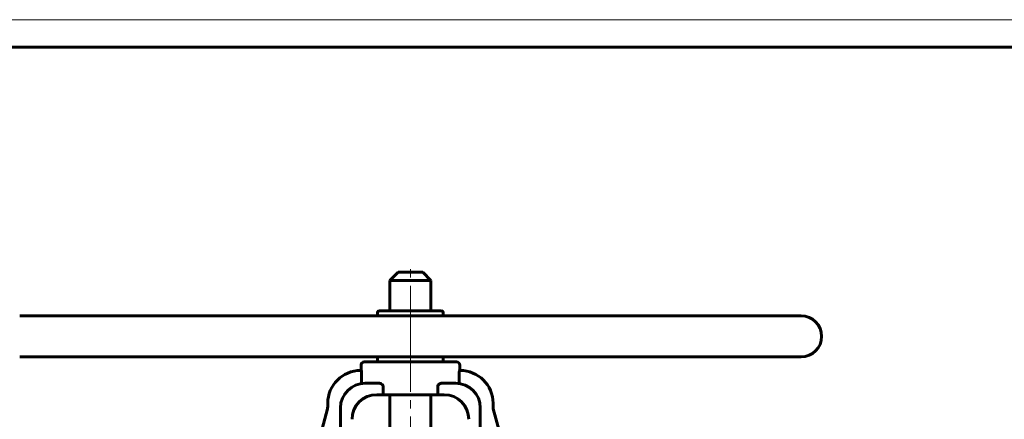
# Model space of a CAD drawing. Header units: millimetres. Extents: x 0 to 614, y 0 to 420.
# Tile 9 of 16: x 127 to 307, y 347 to 420. Entities that reach past the tile are written whole.
import ezdxf

# ---------------------------------------------------------------- set-up
doc = ezdxf.new("R2010")
doc.units = ezdxf.units.MM
for name, pattern in [('K5LT_AXLED', [12, 7.5, -1.5, 1.5, -1.5]), ('K5LT_BASIC', [0]), ('K5LT_THIN', [0])]:
    doc.linetypes.add(name, pattern=pattern)
doc.layers.add('Системный слой (1)', color=251, linetype='Continuous', true_color=0x6c6c6c)

# ---------------------------------------------------------------- blocks, each defined once
blk = doc.blocks.new('U44')
at = {"layer": 'Системный слой (1)', "color": 143, "linetype": 'K5LT_BASIC', "lineweight": 60, "true_color": 0x33acca}
for p, q in [((198.47, 373.89), (196.22, 373.89)), ((200.72, 373.89), (198.47, 373.89))]:
    blk.add_line(p, q, dxfattribs=at)
blk = doc.blocks.new('U77')
at = {"color": 7, "linetype": 'K5LT_THIN', "lineweight": 18, "true_color": 0xffffff}
blk.add_line((0, 420), (594, 420), dxfattribs=at)
at = {"color": 143, "linetype": 'K5LT_BASIC', "lineweight": 60, "true_color": 0x33acca}
blk.add_line((20, 415), (589, 415), dxfattribs=at)

msp = doc.modelspace()

# ---------------------------------------------------------------- linework, layer by layer
at = {"layer": 'Системный слой (1)', "color": 30, "linetype": 'K5LT_AXLED', "lineweight": 18, "true_color": 0xff8000}
for p, q in [((198.4727, 363.9358), (198.4727, 375.8858)), ((198.4727, 357.9358), (198.4727, 366.4358)), ((198.4727, 256.0391), (198.4727, 360.4358))]:
    msp.add_line(p, q, dxfattribs=at)
at = {"layer": 'Системный слой (1)', "color": 143, "linetype": 'K5LT_BASIC', "lineweight": 60, "true_color": 0x33acca}
for p, q in [((196.2227, 373.8858), (194.7227, 372.3858)), ((200.7227, 373.8858), (202.2227, 372.3858)), ((194.7227, 366.8358), (194.7227, 372.3858)), ((194.7227, 372.3858), (198.4727, 372.3858)), ((198.4727, 372.3858), (202.2227, 372.3858)), ((202.2227, 366.8358), (202.2227, 372.3858)), ((192.4727, 365.9358), (192.4727, 366.5358)), ((204.1727, 366.8358), (192.7727, 366.8358)), ((204.4727, 365.9358), (204.4727, 366.5358)), ((269.7227, 365.9358), (127.2227, 365.9358)), ((269.7227, 358.4358), (127.2227, 358.4358)), ((206.8727, 357.5358), (190.0727, 357.5358)), ((192.4727, 357.8358), (192.4727, 358.4358)), ((204.4727, 357.8358), (204.4727, 358.4358)), ((189.5178, 355.9626), (189.3995, 355.9626)), ((189.4727, 355.9626), (189.4727, 356.9358)), ((189.553, 353.8884), (189.553, 355.6626)), ((207.3923, 355.6626), (207.3923, 353.8884)), ((207.5459, 355.9626), (207.4276, 355.9626)), ((207.4727, 355.9626), (207.4727, 356.9358)), ((192.6943, 353.6358), (190.2262, 353.6358)), ((193.4977, 351.5358), (193.4977, 353.0358)), ((203.4476, 353.0358), (203.4476, 351.5358)), ((206.7191, 353.6358), (204.2511, 353.6358)), ((192.3262, 351.5358), (193.4977, 351.5358)), ((203.4476, 351.5358), (193.4977, 351.5358)), ((194.7227, 268.7358), (194.7227, 351.5358)), ((202.2227, 268.7358), (202.2227, 351.5358)), ((203.4476, 351.5358), (204.6191, 351.5358)), ((183.3479, 348.9443), (178.2864, 330.1342)), ((183.3995, 349.9626), (183.3995, 349.3341)), ((185.7262, 264.9858), (185.7262, 349.1358)), ((211.2191, 264.9858), (211.2191, 349.1358)), ((213.5459, 349.3341), (213.5459, 349.9626)), ((218.659, 330.1342), (213.5974, 348.9443))]:
    msp.add_line(p, q, dxfattribs=at)
for centre, radius, start, end in [((192.7727, 366.5358), 0.3, 90, 180), ((204.1727, 366.5358), 0.3, 0, 90), ((269.7227, 362.1858), 3.75, 270, 90), ((190.0727, 356.9358), 0.6, 90, 180), ((192.7727, 357.8358), 0.3, 180, 270), ((204.1727, 357.8358), 0.3, 270, 0), ((206.8727, 356.9358), 0.6, 0, 90), ((189.3995, 349.9626), 6, 90, 180), ((207.5459, 349.9626), 6, 0, 90), ((190.2262, 349.1358), 4.5, 90, 180), ((206.7191, 349.1358), 4.5, 0, 90), ((192.3262, 347.0358), 4.5, 90, 180), ((204.6191, 347.0358), 4.5, 0, 90), ((181.8995, 349.3341), 1.5, 344.939221, 0), ((215.0459, 349.3341), 1.5, 180, 195.060779)]:
    msp.add_arc(centre, radius, start, end, dxfattribs=at)
for points, knots in [([(189.5178, 355.9626), (189.5216, 355.9626), (189.5259, 355.9551), (189.5343, 355.9244), (189.5384, 355.9012), (189.545, 355.8479), (189.548, 355.8142), (189.552, 355.7404), (189.553, 355.7003), (189.553, 355.6626)], [-0.15117616, -0.15117616, -0.15117616, -0.15117616, -0.113254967, -0.113254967, -0.075333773, -0.075333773, -0.037666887, -0.037666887, 0, 0, 0, 0]), ([(207.3923, 355.6626), (207.3923, 355.7003), (207.3933, 355.7404), (207.3974, 355.8142), (207.4004, 355.8479), (207.407, 355.9012), (207.4111, 355.9244), (207.4195, 355.9551), (207.4238, 355.9626), (207.4276, 355.9626)], [0, 0, 0, 0, 0.037666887, 0.037666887, 0.075333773, 0.075333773, 0.113254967, 0.113254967, 0.15117616, 0.15117616, 0.15117616, 0.15117616]), ([(189.553, 353.8884), (189.553, 353.8876), (189.553, 353.8868), (189.5531, 353.8466), (189.5541, 353.8077), (189.5583, 353.7359), (189.5613, 353.7037), (189.5691, 353.6498), (189.5738, 353.6286), (189.5847, 353.5994), (189.5908, 353.5919), (189.5976, 353.5917), (189.5981, 353.5918), (189.5985, 353.5918)], [0.160176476, 0.160176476, 0.160176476, 0.160176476, 0.160985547, 0.160985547, 0.200349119, 0.200349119, 0.238946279, 0.238946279, 0.277153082, 0.277153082, 0.315763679, 0.315763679, 0.318551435, 0.318551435, 0.318551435, 0.318551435]), ([(207.3468, 353.5918), (207.353, 353.591), (207.3589, 353.5969), (207.3699, 353.6226), (207.3748, 353.6426), (207.383, 353.6941), (207.3862, 353.725), (207.3907, 353.7944), (207.3919, 353.8322), (207.3923, 353.8767), (207.3923, 353.8825), (207.3923, 353.8884)], [0.319142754, 0.319142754, 0.319142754, 0.319142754, 0.356352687, 0.356352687, 0.39481362, 0.39481362, 0.432993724, 0.432993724, 0.471681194, 0.471681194, 0.477558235, 0.477558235, 0.477558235, 0.477558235]), ([(192.6943, 353.6358), (192.7921, 353.6358), (192.9001, 353.6184), (193.1104, 353.5451), (193.2128, 353.4897), (193.3494, 353.3727), (193.4005, 353.3168), (193.4563, 353.2191), (193.4715, 353.1843), (193.4922, 353.1117), (193.4977, 353.0739), (193.4977, 353.0358)], [-0.407703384, -0.407703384, -0.407703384, -0.407703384, -0.280039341, -0.280039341, -0.152375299, -0.152375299, -0.07618765, -0.07618765, -0.038093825, -0.038093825, 0, 0, 0, 0]), ([(203.4476, 353.0358), (203.4476, 353.0739), (203.4531, 353.1117), (203.4739, 353.1843), (203.489, 353.2191), (203.5448, 353.3168), (203.596, 353.3727), (203.7326, 353.4897), (203.8349, 353.5451), (204.0452, 353.6184), (204.1532, 353.6358), (204.2511, 353.6358)], [0, 0, 0, 0, 0.038093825, 0.038093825, 0.07618765, 0.07618765, 0.152375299, 0.152375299, 0.280039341, 0.280039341, 0.407703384, 0.407703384, 0.407703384, 0.407703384])]:
    msp.add_open_spline(points, degree=3, knots=knots, dxfattribs=at)

# ---------------------------------------------------------------- block references
msp.add_blockref('U77', (0, 0))
at = {"layer": 'Системный слой (1)'}
msp.add_blockref('U44', (0, 0), dxfattribs=at)

doc.saveas('drawing.dxf')
